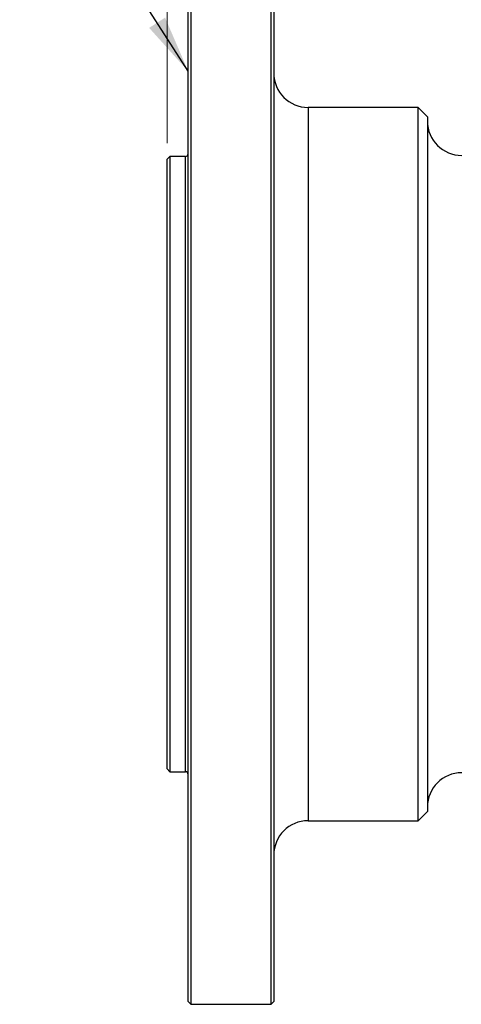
# Model space of a CAD drawing. Header units: inches. Extents: x 0.6 to 16.3, y 0.2 to 11.5.
# Tile 11 of 24: x 7.4 to 8.5, y 6.6 to 9. Entities that reach past the tile are written whole.
import ezdxf

# ---------------------------------------------------------------- set-up
doc = ezdxf.new("R2010")
doc.units = ezdxf.units.IN
doc.header["$MEASUREMENT"] = 0
doc.styles.add('SLDTEXTSTYLE0', font='TXT', dxfattribs={"width": 0.75})
doc.dimstyles.new('SLDDIMSTYLE0', dxfattribs={"dimtxt": 0.137795, "dimasz": 0.14, "dimexe": 0, "dimexo": 0.0625, "dimgap": 0.034449, "dimtad": 0, "dimdec": 1, "dimlfac": 1.5, "dimrnd": 1e-09, "dimzin": 12, "dimdsep": 46, "dimtxsty": 'SLDTEXTSTYLE0', "dimblk1": 'CLOSED', "dimblk2": 'CLOSED', "dimsah": 1, "dimcen": 0.09, "dimadec": 0, "dimazin": 3, "dimtfac": 1, "dimtdec": 1, "dimtofl": 0, "dimtmove": 0, "dimatfit": 3, "dimldrblk": 'CLOSED', "dimfxl": 0, "dimfrac": 2, "dimtolj": 1, "dimtzin": 12, "dimarcsym": 0})
doc.dimstyles.new('SLDDIMSTYLE3', dxfattribs={"dimtxt": 0.18, "dimasz": 0.14, "dimexe": 0, "dimexo": 0.0625, "dimgap": 0, "dimtad": 0, "dimtih": 1, "dimtoh": 1, "dimdec": 0, "dimrnd": 1e-09, "dimzin": 0, "dimdsep": 46, "dimtxsty": 'Standard', "dimsah": 1, "dimcen": 0.09, "dimadec": 0, "dimazin": 0, "dimtfac": 0.14, "dimtdec": 0, "dimtofl": 0, "dimtmove": 0, "dimatfit": 3, "dimfxl": 0, "dimfrac": 2, "dimtolj": 1, "dimtzin": 0, "dimarcsym": 0})

# ---------------------------------------------------------------- blocks, each defined once
blk = doc.blocks.new('_Closed')
at = {"color": 0, "linetype": 'ByBlock', "lineweight": -2}
for p, q in [((-1, 0.166667), (0, 0)), ((-1, 0.166667), (-1, -0.166667)), ((0, 0), (-1, -0.166667)), ((0, 0), (-1, 0))]:
    blk.add_line(p, q, dxfattribs=at)
blk = doc.blocks.new('_D')
at = {"color": 7, "linetype": 'Continuous', "lineweight": 0}
for p, q in [((12.9272, 11.0662), (12.9272, 10.8133)), ((9.3771, 11.0512), (9.3352, 11.0512)), ((9.3352, 11.0512), (9.3352, 10.8324)), ((9.6826, 11.0512), (9.7246, 11.0512)), ((9.7246, 11.0512), (9.7246, 10.8324)), ((7.7509, 8.7134), (7.7509, 10.8921)), ((7.7509, 10.8527), (9.2143, 10.8527)), ((12.9272, 10.8527), (9.8454, 10.8527)), ((9.3352, 10.8324), (9.3771, 10.8324)), ((9.7246, 10.8324), (9.6826, 10.8324))]:
    blk.add_line(p, q, dxfattribs=at)
at = {"color": 7, "linetype": 'Continuous', "lineweight": 18, "xscale": 0.14, "yscale": 0.14, "rotation": 180.0000000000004}
blk.add_blockref('_Closed', (7.7509, 10.8527), dxfattribs=at)
at = {"color": 7, "linetype": 'Continuous', "lineweight": 18, "xscale": 0.14, "yscale": 0.14}
blk.add_blockref('_Closed', (12.9272, 10.8527), dxfattribs=at)
at = {"color": 7, "linetype": 'Continuous', "lineweight": 18, "char_height": 0.1378, "attachment_point": 1, "style": 'SLDTEXTSTYLE0'}
for s, insert in [('197', (9.3771, 11.01)), ('7.8', (9.4026, 10.8039))]:
    blk.add_mtext(s, dxfattribs=dict(at, insert=insert))

msp = doc.modelspace()

# ---------------------------------------------------------------- linework, layer by layer
at = {"color": 7, "linetype": 'Continuous', "lineweight": 25}
for p, q in [((7.8019, 6.6272), (7.8019, 9.2392)), ((7.8085, 9.2459), (7.8085, 6.6206)), ((8.0032, 7.9332), (8.0032, 9.2459)), ((8.0099, 9.2392), (8.0099, 7.9332)), ((8.3605, 8.7999), (8.0932, 8.7999)), ((8.3832, 8.7772), (8.3605, 8.7999)), ((8.3605, 7.9332), (8.3605, 8.7999)), ((8.3832, 8.7772), (8.3832, 7.9332)), ((7.7575, 8.6807), (7.7509, 8.6741)), ((7.7509, 7.1924), (7.7509, 8.6741)), ((7.7952, 8.6807), (7.7575, 8.6807)), ((7.7575, 8.6807), (7.7575, 7.1857)), ((8.0032, 6.6206), (8.0032, 7.9332)), ((8.0099, 7.9332), (8.0099, 6.6272)), ((8.3605, 7.0666), (8.3605, 7.9332)), ((8.3832, 7.9332), (8.3832, 7.0892)), ((7.7509, 7.1924), (7.7575, 7.1857)), ((7.7575, 7.1857), (7.7952, 7.1857)), ((8.3605, 7.0666), (8.3832, 7.0892)), ((8.0932, 7.0666), (8.3605, 7.0666)), ((7.8019, 6.6272), (7.8085, 6.6206)), ((7.8085, 6.6206), (8.0032, 6.6206)), ((8.0032, 6.6206), (8.0099, 6.6272))]:
    msp.add_line(p, q, dxfattribs=at)
at = {"color": 8, "linetype": 'Continuous', "lineweight": 25}
for p, q in [((8.0932, 8.7999), (8.0932, 7.9332)), ((7.7952, 7.1857), (7.7952, 8.6807)), ((8.0932, 7.9332), (8.0932, 7.0666))]:
    msp.add_line(p, q, dxfattribs=at)
at = {"color": 7, "linetype": 'Continuous', "lineweight": 25}
for centre, radius, start, end in [((8.0932, 8.8832), 0.0833, 180, 270), ((8.4665, 8.7666), 0.0833, 180, 270), ((7.7952, 8.6874), 0.00667, 270, 0), ((7.7952, 7.1791), 0.00667, 0, 90), ((8.4665, 7.0999), 0.0833, 90, 180), ((8.0932, 6.9832), 0.0833, 90, 180)]:
    msp.add_arc(centre, radius, start, end, dxfattribs=at)

# ---------------------------------------------------------------- dimensions: what is measured, and where the dimension line sits
at = {"color": 7, "linetype": 'Continuous', "lineweight": 18}
dim = msp.add_linear_dim(base=(7.7509, 10.8527), p1=(12.9272, 11.1056), p2=(7.7509, 8.6741), dimstyle='SLDDIMSTYLE0', dxfattribs=at)
dim.commit()
dim.dimension.update_dxf_attribs({"geometry": '_D', "text_midpoint": (9.5299, 10.8527), "dimtype": 160})

# ---------------------------------------------------------------- leaders
at = {"color": 7, "linetype": 'Continuous', "lineweight": 0}
msp.add_leader([(7.8019, 8.8878), (7.3923, 9.5267)], dimstyle='SLDDIMSTYLE3', dxfattribs=at)

doc.saveas('drawing.dxf')
